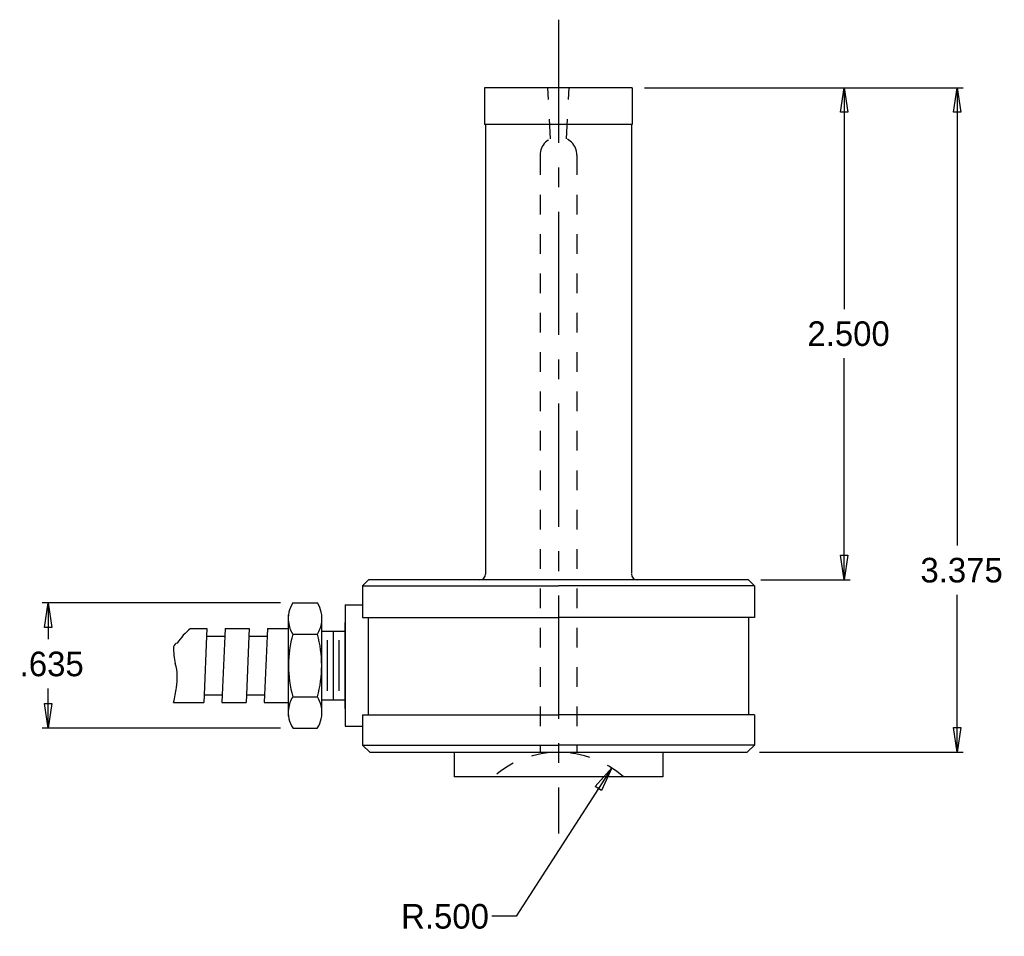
# Model space of a CAD drawing. Extents: x -12.74 to -7.74, y -0.52 to 4.13.
import ezdxf

# ---------------------------------------------------------------- set-up
doc = ezdxf.new("R2010")
doc.units = 0
doc.header["$MEASUREMENT"] = 0
doc.header["$PDMODE"] = 2
doc.linetypes.add('CENTER', pattern=[0.95, 0.625, -0.125, 0.075, -0.125])
doc.linetypes.add('DASHED', pattern=[0.2, 0.1, -0.1])
doc.layers.get('DEFPOINTS').update_dxf_attribs({"linetype": 'CONTINUOUS'})
doc.layers.add('CK_LEVEL_1', color=7, linetype='CONTINUOUS')
doc.dimstyles.new('DIMSTYLE1', dxfattribs={"dimtxt": 0.125, "dimasz": 0.125, "dimexe": 0.125, "dimexo": 0.0625, "dimgap": 0.09, "dimtad": 0, "dimtih": 1, "dimtoh": 1, "dimdec": 4, "dimzin": 0, "dimtxsty": 'STANDARD', "dimcen": 0.09, "dimazin": 3, "dimtfac": 1, "dimtdec": 4, "dimtofl": 0, "dimtmove": 0, "dimatfit": 3, "dimtolj": 1, "dimtzin": 0})

# ---------------------------------------------------------------- blocks, each defined once
blk = doc.blocks.new('*D0')
at = {"layer": 'CK_LEVEL_1', "color": 4, "linetype": 'CONTINUOUS'}
for p, q in [((-9.7297, 0.3333), (-10.2142, -0.4207)), ((-10.2142, -0.4207), (-10.3392, -0.4207))]:
    blk.add_line(p, q, dxfattribs=at)
at = {"layer": 'CK_LEVEL_1', "color": 4, "linetype": 'CONTINUOUS', "invisible_edges": 4}
blk.add_3dface([(-9.7297, 0.3333), (-9.7815, 0.218), (-9.813, 0.2383)], dxfattribs=at)
at = {"layer": 'DEFPOINTS', "color": 0, "linetype": 'CONTINUOUS'}
for p in [(-9.7297, 0.3333), (-10, -0.0873)]:
    blk.add_point(p, dxfattribs=at)
at = {"layer": 'CK_LEVEL_1', "color": 4, "linetype": 'CONTINUOUS'}
blk.add_text('R.500', height=0.125, dxfattribs=at).set_placement((-10.7994, -0.4832))
blk = doc.blocks.new('*D1')
at = {"layer": 'CK_LEVEL_1', "color": 4, "linetype": 'CONTINUOUS'}
for p, q in [((-9.5625, 3.7877), (-7.9441, 3.7877)), ((-7.9753, 3.7877), (-7.9753, 1.4624)), ((-7.9753, 0.4127), (-7.9753, 1.2124)), ((-8.9785, 0.4127), (-7.9441, 0.4127))]:
    blk.add_line(p, q, dxfattribs=at)
at = {"layer": 'CK_LEVEL_1', "color": 4, "linetype": 'CONTINUOUS', "invisible_edges": 4}
for points in [[(-7.9753, 3.7877), (-7.9566, 3.6627), (-7.9941, 3.6627)], [(-7.9753, 0.4127), (-7.9941, 0.5377), (-7.9566, 0.5377)]]:
    blk.add_3dface(points, dxfattribs=at)
at = {"layer": 'DEFPOINTS', "color": 0, "linetype": 'CONTINUOUS'}
for p in [(-9.625, 3.7877), (-7.9753, 3.7877), (-9.041, 0.4127)]:
    blk.add_point(p, dxfattribs=at)
at = {"layer": 'CK_LEVEL_1', "color": 4, "linetype": 'CONTINUOUS'}
blk.add_text('3.375', height=0.125, dxfattribs=at).set_placement((-8.1617, 1.2749))
blk = doc.blocks.new('*D2')
at = {"layer": 'CK_LEVEL_1', "color": 4, "linetype": 'CONTINUOUS'}
for p, q in [((-11.4121, 1.1707), (-12.623, 1.1707)), ((-12.5917, 1.1707), (-12.5917, 0.9861)), ((-12.5917, 0.5357), (-12.5917, 0.7361)), ((-11.4121, 0.5357), (-12.623, 0.5357))]:
    blk.add_line(p, q, dxfattribs=at)
at = {"layer": 'CK_LEVEL_1', "color": 4, "linetype": 'CONTINUOUS', "invisible_edges": 4}
for points in [[(-12.5917, 1.1707), (-12.573, 1.0457), (-12.6105, 1.0457)], [(-12.5917, 0.5357), (-12.6105, 0.6607), (-12.573, 0.6607)]]:
    blk.add_3dface(points, dxfattribs=at)
at = {"layer": 'DEFPOINTS', "color": 0, "linetype": 'CONTINUOUS'}
for p in [(-12.5917, 1.1707), (-11.3496, 1.1707), (-11.3496, 0.5357)]:
    blk.add_point(p, dxfattribs=at)
at = {"layer": 'CK_LEVEL_1', "color": 4, "linetype": 'CONTINUOUS'}
blk.add_text('.635', height=0.125, dxfattribs=at).set_placement((-12.7367, 0.7986))
blk = doc.blocks.new('*D3')
at = {"layer": 'CK_LEVEL_1', "color": 4, "linetype": 'CONTINUOUS'}
for p, q in [((-9.5625, 3.7877), (-8.5181, 3.7877)), ((-8.5494, 3.7877), (-8.5494, 2.6635)), ((-8.5494, 1.2877), (-8.5494, 2.4135)), ((-8.9725, 1.2877), (-8.5181, 1.2877))]:
    blk.add_line(p, q, dxfattribs=at)
at = {"layer": 'CK_LEVEL_1', "color": 4, "linetype": 'CONTINUOUS', "invisible_edges": 4}
for points in [[(-8.5494, 3.7877), (-8.5306, 3.6627), (-8.5681, 3.6627)], [(-8.5494, 1.2877), (-8.5681, 1.4127), (-8.5306, 1.4127)]]:
    blk.add_3dface(points, dxfattribs=at)
at = {"layer": 'DEFPOINTS', "color": 0, "linetype": 'CONTINUOUS'}
for p in [(-9.625, 3.7877), (-9.035, 1.2877), (-8.5494, 1.2877)]:
    blk.add_point(p, dxfattribs=at)
at = {"layer": 'CK_LEVEL_1', "color": 4, "linetype": 'CONTINUOUS'}
blk.add_text('2.500', height=0.125, dxfattribs=at).set_placement((-8.7357, 2.476))

msp = doc.modelspace()

# ---------------------------------------------------------------- linework, layer by layer
at = {"layer": 'CK_LEVEL_1', "color": 2, "linetype": 'CENTER'}
msp.add_line((-10, 4.133), (-10, 0), dxfattribs=at)
at = {"layer": 'CK_LEVEL_1', "color": 1, "linetype": 'CONTINUOUS'}
for p, q in [((-10.375, 3.7877), (-10.375, 3.6007)), ((-9.625, 3.7877), (-10.375, 3.7877)), ((-9.625, 3.7877), (-9.625, 3.6007)), ((-9.625, 3.6007), (-10.375, 3.6007)), ((-10.37, 3.6007), (-10.37, 1.3177)), ((-9.63, 3.6007), (-9.63, 1.3197)), ((-10.995, 1.2577), (-10.965, 1.2877)), ((-10.995, 1.2577), (-10, 1.2577)), ((-10.995, 1.2577), (-10.995, 1.0977)), ((-9.035, 1.2877), (-10.965, 1.2877)), ((-9.005, 1.2577), (-10, 1.2577)), ((-9.005, 1.2577), (-9.035, 1.2877)), ((-9.005, 1.2577), (-9.035, 1.2877)), ((-9.005, 1.2577), (-9.035, 1.2877)), ((-9.005, 1.2577), (-9.005, 1.0977)), ((-9.005, 1.2577), (-9.005, 1.0977)), ((-9.005, 1.2577), (-9.005, 1.0977)), ((-11.3496, 1.17068), (-11.22429, 1.17068)), ((-11.0835, 1.16125), (-10.995, 1.16125)), ((-11.0835, 1.16125), (-11.0835, 0.54525)), ((-11.37123, 1.02963), (-11.37123, 1.10999)), ((-11.20265, 1.04986), (-11.20265, 1.10999)), ((-11.0835, 0.63475), (-11.0835, 1.07163)), ((-10.995, 1.0977), (-10, 1.0977)), ((-10.965, 0.6027), (-10.965, 1.0977)), ((-9.005, 1.0977), (-10, 1.0977)), ((-9.035, 1.0977), (-9.035, 0.6027)), ((-11.86878, 1.04054), (-11.78539, 1.04054)), ((-11.78704, 1.00235), (-11.79942, 0.704)), ((-11.78539, 1.04054), (-11.78704, 1.00235)), ((-11.78674, 1.00235), (-11.69484, 1.00235)), ((-11.69514, 1.00235), (-11.70752, 0.704)), ((-11.6935, 1.04054), (-11.69514, 1.00235)), ((-11.6935, 1.04054), (-11.57058, 1.04054)), ((-11.57222, 1.00235), (-11.5846, 0.704)), ((-11.57058, 1.04054), (-11.57222, 1.00235)), ((-11.57192, 1.00235), (-11.48003, 1.00235)), ((-11.48033, 1.00235), (-11.49271, 0.704)), ((-11.47869, 1.04054), (-11.48033, 1.00235)), ((-11.47869, 1.04054), (-11.37128, 1.04054)), ((-11.37128, 0.66581), (-11.37128, 1.04054)), ((-11.3496, 1.01221), (-11.22429, 1.01221)), ((-11.20265, 0.6565), (-11.20265, 1.04986)), ((-11.20265, 1.02695), (-11.0835, 1.02695)), ((-11.14308, 0.67943), (-11.14308, 1.02695)), ((-11.17286, 0.72461), (-11.17286, 0.9819)), ((-11.11329, 0.72461), (-11.11329, 0.9819)), ((-11.79942, 0.704), (-11.80091, 0.66581)), ((-11.79957, 0.704), (-11.70782, 0.704)), ((-11.70752, 0.704), (-11.70917, 0.66581)), ((-11.5846, 0.704), (-11.58609, 0.66581)), ((-11.58475, 0.704), (-11.49301, 0.704)), ((-11.49271, 0.704), (-11.49435, 0.66581)), ((-11.95471, 0.66581), (-11.80091, 0.66581)), ((-11.70917, 0.66581), (-11.58609, 0.66581)), ((-11.49435, 0.66581), (-11.37128, 0.66581)), ((-11.37123, 0.59651), (-11.37123, 0.67673)), ((-11.3496, 0.69429), (-11.22429, 0.69429)), ((-11.20265, 0.67943), (-11.0835, 0.67943)), ((-11.20265, 0.59651), (-11.20265, 0.6565)), ((-10.995, 0.6027), (-10, 0.6027)), ((-10.995, 0.6027), (-10.995, 0.4487)), ((-9.005, 0.6027), (-10, 0.6027)), ((-9.005, 0.6027), (-9.005, 0.4487)), ((-11.3496, 0.53568), (-11.22429, 0.53568)), ((-11.0835, 0.54525), (-10.995, 0.54525)), ((-10.995, 0.4487), (-10, 0.4487)), ((-10.995, 0.4487), (-10.959, 0.4127)), ((-10.959, 0.4127), (-9.041, 0.4127)), ((-10.53, 0.4127), (-10.53, 0.2877)), ((-9.005, 0.4487), (-10, 0.4487)), ((-9.47, 0.4127), (-9.47, 0.2877)), ((-9.005, 0.4487), (-9.041, 0.4127)), ((-9.47, 0.2877), (-10.53, 0.2877))]:
    msp.add_line(p, q, dxfattribs=at)
at = {"layer": 'CK_LEVEL_1', "color": 1, "linetype": 'DASHED'}
for p, q in [((-10.04, 3.5287), (-10.0536, 3.7877)), ((-9.96, 3.5287), (-9.9464, 3.7877)), ((-10.0934, 3.4443), (-10.0934, 0.4127)), ((-9.9064, 3.4443), (-9.9064, 0.4127))]:
    msp.add_line(p, q, dxfattribs=at)
msp.add_arc((-9.99995, 3.4443), 0.0935, 360, 540, dxfattribs=at)
at = {"layer": 'CK_LEVEL_1', "color": 1, "linetype": 'CONTINUOUS'}
for centre, radius, start, end in [((-10.4, 1.3177), 0.03, 270, 360), ((-9.6, 1.3177), 0.03, 180, 270), ((-11.22316, 1.09145), 0.14929, 147.91174, 187.15712), ((-11.35082, 1.09145), 0.14928, 352.84221, 392.08826), ((-11.22316, 1.09145), 0.14929, 187.15712, 212.08369), ((-11.35082, 1.09145), 0.14928, 327.91631, 352.84221), ((-11.67033, 0.78982), 0.31982, 128.35596, 146.38479), ((-10.77699, 0.85325), 0.59429, 164.49126, 195.50874), ((-11.79699, 0.85325), 0.59429, 344.49126, 375.50874), ((-11.93081, 0.94346), 0.02414, 104.05342, 170.9335), ((-11.63232, 0.93402), 0.3226, 177.64659, 192.72652), ((-12.1102, 0.80347), 0.17369, 359.46854, 380.02389), ((-12.41711, 0.80492), 0.48062, 352.39831, 359.63543), ((-12.70304, 0.84309), 0.76908, 346.6786, 352.3972), ((-11.22316, 0.61504), 0.14929, 147.91174, 172.84288), ((-11.35082, 0.61504), 0.14928, 7.15779, 32.08826), ((-11.22316, 0.61504), 0.14929, 172.84288, 212.08369), ((-11.35082, 0.61504), 0.14928, 327.91631, 367.15779)]:
    msp.add_arc(centre, radius, start, end, dxfattribs=at)
at = {"layer": 'CK_LEVEL_1', "color": 2, "linetype": 'DASHED'}
msp.add_arc((-10, -0.0873), 0.5, 48.59038, 131.40962, dxfattribs=at)

# ---------------------------------------------------------------- dimensions: what is measured, and where the dimension line sits
at = {"layer": 'CK_LEVEL_1', "color": 4, "linetype": 'CONTINUOUS'}
for base, p1, p2, picture, middle in [((-7.97534, 3.7877), (-9.625, 3.7877), (-9.041, 0.4127), '*D1', (-8.16167, 1.27486)), ((-8.54938, 1.2877), (-9.035, 1.2877), (-9.625, 3.7877), '*D3', (-8.73571, 2.47603)), ((-12.59173, 1.17068), (-11.3496, 1.17068), (-11.3496, 0.53568), '*D2', (-12.73665, 0.7986))]:
    dim = msp.add_linear_dim(base=base, p1=p1, p2=p2, angle=90, dimstyle='DIMSTYLE1', dxfattribs=at)
    dim.commit()
    dim.dimension.update_dxf_attribs({"geometry": picture, "text_midpoint": middle})
dim = msp.add_radius_dim(center=(-10, -0.0873), mpoint=(-9.72969, 0.33333), dimstyle='DIMSTYLE1', dxfattribs=at)
dim.commit()
dim.dimension.update_dxf_attribs({"geometry": '*D0', "text_midpoint": (-10.79939, -0.48317)})

doc.saveas('drawing.dxf')
